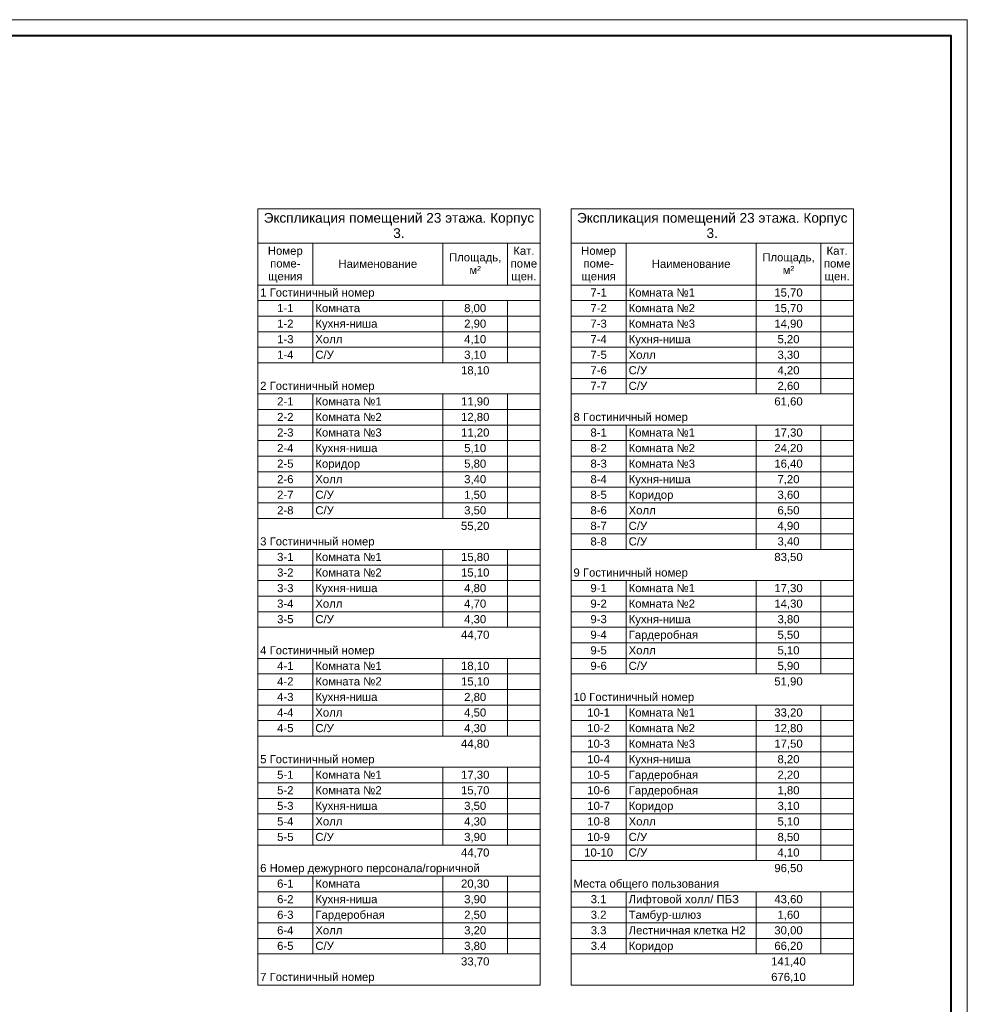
# Model space of a CAD drawing. Header units: millimetres. Extents: x -195178 to 1761886, y 140622 to 301105.
# Tile 108 of 127: x 1209638 to 1238832, y 211374 to 241705. Entities that reach past the tile are written whole.
import ezdxf

# ---------------------------------------------------------------- set-up
doc = ezdxf.new("R2010")
doc.units = ezdxf.units.MM
doc.layers.add('A-010-M_LINE-T', color=7, linetype='Continuous', lineweight=18)
doc.layers.add('Z-000-P_SCHED', color=7, linetype='Continuous', lineweight=20)
doc.layers.add('формат', color=250, linetype='Continuous')
doc.styles.add('Arial', font='arial.ttf', dxfattribs={"width": 0.9, "height": 700})
doc.styles.add('Arial_4', font='arial.ttf', dxfattribs={"height": 3})
doc.styles.add('Arial_5', font='arial.ttf', dxfattribs={"height": 2.5})

# ---------------------------------------------------------------- blocks, each defined once
blk = doc.blocks.new('*U57')
at = {"color": 0, "lineweight": 0}
blk.add_lwpolyline([(-841, 0), (0, 0), (0, 594), (-841, 594)], close=True, dxfattribs=at)
at = {"lineweight": 40}
blk.add_lwpolyline([(-821, 5), (-5, 5), (-5, 589), (-821, 589)], close=True, dxfattribs=at)
at = {"style": 'Arial', "width": 0.9, "flags": 8}
blk.add_attdef('FORMAT', (-36.87, 1.26), '', height=2.8, dxfattribs=at)

msp = doc.modelspace()

# ---------------------------------------------------------------- linework, layer by layer
at = {"layer": 'A-010-M_LINE-T'}
for p, q in [((1216971, 235877), (1216971, 234818)), ((1225671, 235877), (1216971, 235877)), ((1225671, 234818), (1225671, 235877)), ((1226623, 235877), (1226623, 234818)), ((1235323, 235877), (1226623, 235877)), ((1235323, 234818), (1235323, 235877)), ((1216971, 234818), (1216971, 211968)), ((1216971, 234818), (1225671, 234818)), ((1218671, 234818), (1218671, 233531)), ((1222671, 234818), (1222671, 233531)), ((1224671, 234818), (1224671, 233531)), ((1225671, 234818), (1225671, 211968)), ((1226623, 234818), (1226623, 211968)), ((1226623, 234818), (1235323, 234818)), ((1228323, 234818), (1228323, 233531)), ((1232323, 234818), (1232323, 233531)), ((1234323, 234818), (1234323, 233531)), ((1235323, 234818), (1235323, 211968)), ((1218671, 233531), (1216971, 233531)), ((1222671, 233531), (1218671, 233531)), ((1224671, 233531), (1222671, 233531)), ((1225671, 233531), (1224671, 233531)), ((1228323, 233531), (1226623, 233531)), ((1232323, 233531), (1228323, 233531)), ((1228323, 233531), (1228323, 233052)), ((1234323, 233531), (1232323, 233531)), ((1232323, 233531), (1232323, 233052)), ((1235323, 233531), (1234323, 233531)), ((1234323, 233531), (1234323, 233052)), ((1218671, 233052), (1216971, 233052)), ((1222671, 233052), (1218671, 233052)), ((1218671, 233052), (1218671, 232572)), ((1224671, 233052), (1222671, 233052)), ((1222671, 233052), (1222671, 232572)), ((1225671, 233052), (1224671, 233052)), ((1224671, 233052), (1224671, 232572)), ((1228323, 233052), (1226623, 233052)), ((1232323, 233052), (1228323, 233052)), ((1228323, 233052), (1228323, 232572)), ((1234323, 233052), (1232323, 233052)), ((1232323, 233052), (1232323, 232572)), ((1235323, 233052), (1234323, 233052)), ((1234323, 233052), (1234323, 232572)), ((1218671, 232572), (1216971, 232572)), ((1222671, 232572), (1218671, 232572)), ((1218671, 232572), (1218671, 232093)), ((1224671, 232572), (1222671, 232572)), ((1222671, 232572), (1222671, 232093)), ((1225671, 232572), (1224671, 232572)), ((1224671, 232572), (1224671, 232093)), ((1228323, 232572), (1226623, 232572)), ((1232323, 232572), (1228323, 232572)), ((1228323, 232572), (1228323, 232093)), ((1234323, 232572), (1232323, 232572)), ((1232323, 232572), (1232323, 232093)), ((1235323, 232572), (1234323, 232572)), ((1234323, 232572), (1234323, 232093)), ((1218671, 232093), (1216971, 232093)), ((1222671, 232093), (1218671, 232093)), ((1218671, 232093), (1218671, 231614)), ((1224671, 232093), (1222671, 232093)), ((1222671, 232093), (1222671, 231614)), ((1225671, 232093), (1224671, 232093)), ((1224671, 232093), (1224671, 231614)), ((1228323, 232093), (1226623, 232093)), ((1232323, 232093), (1228323, 232093)), ((1228323, 232093), (1228323, 231614)), ((1234323, 232093), (1232323, 232093)), ((1232323, 232093), (1232323, 231614)), ((1235323, 232093), (1234323, 232093)), ((1234323, 232093), (1234323, 231614)), ((1218671, 231614), (1216971, 231614)), ((1222671, 231614), (1218671, 231614)), ((1218671, 231614), (1218671, 231135)), ((1224671, 231614), (1222671, 231614)), ((1222671, 231614), (1222671, 231135)), ((1225671, 231614), (1224671, 231614)), ((1224671, 231614), (1224671, 231135)), ((1228323, 231614), (1226623, 231614)), ((1232323, 231614), (1228323, 231614)), ((1228323, 231614), (1228323, 231135)), ((1234323, 231614), (1232323, 231614)), ((1232323, 231614), (1232323, 231135)), ((1235323, 231614), (1234323, 231614)), ((1234323, 231614), (1234323, 231135)), ((1218671, 231135), (1216971, 231135)), ((1222671, 231135), (1218671, 231135)), ((1224671, 231135), (1222671, 231135)), ((1225671, 231135), (1224671, 231135)), ((1228323, 231135), (1226623, 231135)), ((1232323, 231135), (1228323, 231135)), ((1228323, 231135), (1228323, 230656)), ((1234323, 231135), (1232323, 231135)), ((1232323, 231135), (1232323, 230656)), ((1235323, 231135), (1234323, 231135)), ((1234323, 231135), (1234323, 230656)), ((1228323, 230656), (1226623, 230656)), ((1232323, 230656), (1228323, 230656)), ((1228323, 230656), (1228323, 230177)), ((1234323, 230656), (1232323, 230656)), ((1232323, 230656), (1232323, 230177)), ((1235323, 230656), (1234323, 230656)), ((1234323, 230656), (1234323, 230177)), ((1218671, 230177), (1216971, 230177)), ((1222671, 230177), (1218671, 230177)), ((1218671, 230177), (1218671, 229697)), ((1224671, 230177), (1222671, 230177)), ((1222671, 230177), (1222671, 229697)), ((1225671, 230177), (1224671, 230177)), ((1224671, 230177), (1224671, 229697)), ((1228323, 230177), (1226623, 230177)), ((1232323, 230177), (1228323, 230177)), ((1234323, 230177), (1232323, 230177)), ((1235323, 230177), (1234323, 230177)), ((1218671, 229697), (1216971, 229697)), ((1222671, 229697), (1218671, 229697)), ((1218671, 229697), (1218671, 229218)), ((1224671, 229697), (1222671, 229697)), ((1222671, 229697), (1222671, 229218)), ((1225671, 229697), (1224671, 229697)), ((1224671, 229697), (1224671, 229218)), ((1218671, 229218), (1216971, 229218)), ((1222671, 229218), (1218671, 229218)), ((1218671, 229218), (1218671, 228739)), ((1224671, 229218), (1222671, 229218)), ((1222671, 229218), (1222671, 228739)), ((1225671, 229218), (1224671, 229218)), ((1224671, 229218), (1224671, 228739)), ((1228323, 229218), (1226623, 229218)), ((1232323, 229218), (1228323, 229218)), ((1228323, 229218), (1228323, 228739)), ((1234323, 229218), (1232323, 229218)), ((1232323, 229218), (1232323, 228739)), ((1235323, 229218), (1234323, 229218)), ((1234323, 229218), (1234323, 228739)), ((1218671, 228739), (1216971, 228739)), ((1222671, 228739), (1218671, 228739)), ((1218671, 228739), (1218671, 228260)), ((1224671, 228739), (1222671, 228739)), ((1222671, 228739), (1222671, 228260)), ((1225671, 228739), (1224671, 228739)), ((1224671, 228739), (1224671, 228260)), ((1228323, 228739), (1226623, 228739)), ((1232323, 228739), (1228323, 228739)), ((1228323, 228739), (1228323, 228260)), ((1234323, 228739), (1232323, 228739)), ((1232323, 228739), (1232323, 228260)), ((1235323, 228739), (1234323, 228739)), ((1234323, 228739), (1234323, 228260)), ((1218671, 228260), (1216971, 228260)), ((1222671, 228260), (1218671, 228260)), ((1218671, 228260), (1218671, 227781)), ((1224671, 228260), (1222671, 228260)), ((1222671, 228260), (1222671, 227781)), ((1225671, 228260), (1224671, 228260)), ((1224671, 228260), (1224671, 227781)), ((1228323, 228260), (1226623, 228260)), ((1232323, 228260), (1228323, 228260)), ((1228323, 228260), (1228323, 227781)), ((1234323, 228260), (1232323, 228260)), ((1232323, 228260), (1232323, 227781)), ((1235323, 228260), (1234323, 228260)), ((1234323, 228260), (1234323, 227781)), ((1218671, 227781), (1216971, 227781)), ((1222671, 227781), (1218671, 227781)), ((1218671, 227781), (1218671, 227301)), ((1224671, 227781), (1222671, 227781)), ((1222671, 227781), (1222671, 227301)), ((1225671, 227781), (1224671, 227781)), ((1224671, 227781), (1224671, 227301)), ((1228323, 227781), (1226623, 227781)), ((1232323, 227781), (1228323, 227781)), ((1228323, 227781), (1228323, 227301)), ((1234323, 227781), (1232323, 227781)), ((1232323, 227781), (1232323, 227301)), ((1235323, 227781), (1234323, 227781)), ((1234323, 227781), (1234323, 227301)), ((1218671, 227301), (1216971, 227301)), ((1222671, 227301), (1218671, 227301)), ((1218671, 227301), (1218671, 226822)), ((1224671, 227301), (1222671, 227301)), ((1222671, 227301), (1222671, 226822)), ((1225671, 227301), (1224671, 227301)), ((1224671, 227301), (1224671, 226822)), ((1228323, 227301), (1226623, 227301)), ((1232323, 227301), (1228323, 227301)), ((1228323, 227301), (1228323, 226822)), ((1234323, 227301), (1232323, 227301)), ((1232323, 227301), (1232323, 226822)), ((1235323, 227301), (1234323, 227301)), ((1234323, 227301), (1234323, 226822)), ((1218671, 226822), (1216971, 226822)), ((1222671, 226822), (1218671, 226822)), ((1218671, 226822), (1218671, 226343)), ((1224671, 226822), (1222671, 226822)), ((1222671, 226822), (1222671, 226343)), ((1225671, 226822), (1224671, 226822)), ((1224671, 226822), (1224671, 226343)), ((1228323, 226822), (1226623, 226822)), ((1232323, 226822), (1228323, 226822)), ((1228323, 226822), (1228323, 226343)), ((1234323, 226822), (1232323, 226822)), ((1232323, 226822), (1232323, 226343)), ((1235323, 226822), (1234323, 226822)), ((1234323, 226822), (1234323, 226343)), ((1218671, 226343), (1216971, 226343)), ((1222671, 226343), (1218671, 226343)), ((1224671, 226343), (1222671, 226343)), ((1225671, 226343), (1224671, 226343)), ((1228323, 226343), (1226623, 226343)), ((1232323, 226343), (1228323, 226343)), ((1228323, 226343), (1228323, 225864)), ((1234323, 226343), (1232323, 226343)), ((1232323, 226343), (1232323, 225864)), ((1235323, 226343), (1234323, 226343)), ((1234323, 226343), (1234323, 225864)), ((1228323, 225864), (1226623, 225864)), ((1232323, 225864), (1228323, 225864)), ((1228323, 225864), (1228323, 225385)), ((1234323, 225864), (1232323, 225864)), ((1232323, 225864), (1232323, 225385)), ((1235323, 225864), (1234323, 225864)), ((1234323, 225864), (1234323, 225385)), ((1218671, 225385), (1216971, 225385)), ((1222671, 225385), (1218671, 225385)), ((1218671, 225385), (1218671, 224906)), ((1224671, 225385), (1222671, 225385)), ((1222671, 225385), (1222671, 224906)), ((1225671, 225385), (1224671, 225385)), ((1224671, 225385), (1224671, 224906)), ((1228323, 225385), (1226623, 225385)), ((1232323, 225385), (1228323, 225385)), ((1234323, 225385), (1232323, 225385)), ((1235323, 225385), (1234323, 225385)), ((1218671, 224906), (1216971, 224906)), ((1222671, 224906), (1218671, 224906)), ((1218671, 224906), (1218671, 224426)), ((1224671, 224906), (1222671, 224906)), ((1222671, 224906), (1222671, 224426)), ((1225671, 224906), (1224671, 224906)), ((1224671, 224906), (1224671, 224426)), ((1218671, 224426), (1216971, 224426)), ((1222671, 224426), (1218671, 224426)), ((1218671, 224426), (1218671, 223947)), ((1224671, 224426), (1222671, 224426)), ((1222671, 224426), (1222671, 223947)), ((1225671, 224426), (1224671, 224426)), ((1224671, 224426), (1224671, 223947)), ((1228323, 224426), (1226623, 224426)), ((1232323, 224426), (1228323, 224426)), ((1228323, 224426), (1228323, 223947)), ((1234323, 224426), (1232323, 224426)), ((1232323, 224426), (1232323, 223947)), ((1235323, 224426), (1234323, 224426)), ((1234323, 224426), (1234323, 223947)), ((1218671, 223947), (1216971, 223947)), ((1222671, 223947), (1218671, 223947)), ((1218671, 223947), (1218671, 223468)), ((1224671, 223947), (1222671, 223947)), ((1222671, 223947), (1222671, 223468)), ((1225671, 223947), (1224671, 223947)), ((1224671, 223947), (1224671, 223468)), ((1228323, 223947), (1226623, 223947)), ((1232323, 223947), (1228323, 223947)), ((1228323, 223947), (1228323, 223468)), ((1234323, 223947), (1232323, 223947)), ((1232323, 223947), (1232323, 223468)), ((1235323, 223947), (1234323, 223947)), ((1234323, 223947), (1234323, 223468)), ((1218671, 223468), (1216971, 223468)), ((1222671, 223468), (1218671, 223468)), ((1218671, 223468), (1218671, 222989)), ((1224671, 223468), (1222671, 223468)), ((1222671, 223468), (1222671, 222989)), ((1225671, 223468), (1224671, 223468)), ((1224671, 223468), (1224671, 222989)), ((1228323, 223468), (1226623, 223468)), ((1232323, 223468), (1228323, 223468)), ((1228323, 223468), (1228323, 222989)), ((1234323, 223468), (1232323, 223468)), ((1232323, 223468), (1232323, 222989)), ((1235323, 223468), (1234323, 223468)), ((1234323, 223468), (1234323, 222989)), ((1218671, 222989), (1216971, 222989)), ((1222671, 222989), (1218671, 222989)), ((1224671, 222989), (1222671, 222989)), ((1225671, 222989), (1224671, 222989)), ((1228323, 222989), (1226623, 222989)), ((1232323, 222989), (1228323, 222989)), ((1228323, 222989), (1228323, 222510)), ((1234323, 222989), (1232323, 222989)), ((1232323, 222989), (1232323, 222510)), ((1235323, 222989), (1234323, 222989)), ((1234323, 222989), (1234323, 222510)), ((1228323, 222510), (1226623, 222510)), ((1232323, 222510), (1228323, 222510)), ((1228323, 222510), (1228323, 222031)), ((1234323, 222510), (1232323, 222510)), ((1232323, 222510), (1232323, 222031)), ((1235323, 222510), (1234323, 222510)), ((1234323, 222510), (1234323, 222031)), ((1218671, 222031), (1216971, 222031)), ((1222671, 222031), (1218671, 222031)), ((1218671, 222031), (1218671, 221551)), ((1224671, 222031), (1222671, 222031)), ((1222671, 222031), (1222671, 221551)), ((1225671, 222031), (1224671, 222031)), ((1224671, 222031), (1224671, 221551)), ((1228323, 222031), (1226623, 222031)), ((1232323, 222031), (1228323, 222031)), ((1228323, 222031), (1228323, 221551)), ((1234323, 222031), (1232323, 222031)), ((1232323, 222031), (1232323, 221551)), ((1235323, 222031), (1234323, 222031)), ((1234323, 222031), (1234323, 221551)), ((1218671, 221551), (1216971, 221551)), ((1222671, 221551), (1218671, 221551)), ((1218671, 221551), (1218671, 221072)), ((1224671, 221551), (1222671, 221551)), ((1222671, 221551), (1222671, 221072)), ((1225671, 221551), (1224671, 221551)), ((1224671, 221551), (1224671, 221072)), ((1228323, 221551), (1226623, 221551)), ((1232323, 221551), (1228323, 221551)), ((1234323, 221551), (1232323, 221551)), ((1235323, 221551), (1234323, 221551)), ((1218671, 221072), (1216971, 221072)), ((1222671, 221072), (1218671, 221072)), ((1218671, 221072), (1218671, 220593)), ((1224671, 221072), (1222671, 221072)), ((1222671, 221072), (1222671, 220593)), ((1225671, 221072), (1224671, 221072)), ((1224671, 221072), (1224671, 220593)), ((1218671, 220593), (1216971, 220593)), ((1222671, 220593), (1218671, 220593)), ((1218671, 220593), (1218671, 220114)), ((1224671, 220593), (1222671, 220593)), ((1222671, 220593), (1222671, 220114)), ((1225671, 220593), (1224671, 220593)), ((1224671, 220593), (1224671, 220114)), ((1228323, 220593), (1226623, 220593)), ((1232323, 220593), (1228323, 220593)), ((1228323, 220593), (1228323, 220114)), ((1234323, 220593), (1232323, 220593)), ((1232323, 220593), (1232323, 220114)), ((1235323, 220593), (1234323, 220593)), ((1234323, 220593), (1234323, 220114)), ((1218671, 220114), (1216971, 220114)), ((1222671, 220114), (1218671, 220114)), ((1218671, 220114), (1218671, 219635)), ((1224671, 220114), (1222671, 220114)), ((1222671, 220114), (1222671, 219635)), ((1225671, 220114), (1224671, 220114)), ((1224671, 220114), (1224671, 219635)), ((1228323, 220114), (1226623, 220114)), ((1232323, 220114), (1228323, 220114)), ((1228323, 220114), (1228323, 219635)), ((1234323, 220114), (1232323, 220114)), ((1232323, 220114), (1232323, 219635)), ((1235323, 220114), (1234323, 220114)), ((1234323, 220114), (1234323, 219635)), ((1218671, 219635), (1216971, 219635)), ((1222671, 219635), (1218671, 219635)), ((1224671, 219635), (1222671, 219635)), ((1225671, 219635), (1224671, 219635)), ((1228323, 219635), (1226623, 219635)), ((1232323, 219635), (1228323, 219635)), ((1228323, 219635), (1228323, 219155)), ((1234323, 219635), (1232323, 219635)), ((1232323, 219635), (1232323, 219155)), ((1235323, 219635), (1234323, 219635)), ((1234323, 219635), (1234323, 219155)), ((1228323, 219155), (1226623, 219155)), ((1232323, 219155), (1228323, 219155)), ((1228323, 219155), (1228323, 218676)), ((1234323, 219155), (1232323, 219155)), ((1232323, 219155), (1232323, 218676)), ((1235323, 219155), (1234323, 219155)), ((1234323, 219155), (1234323, 218676)), ((1218671, 218676), (1216971, 218676)), ((1222671, 218676), (1218671, 218676)), ((1218671, 218676), (1218671, 218197)), ((1224671, 218676), (1222671, 218676)), ((1222671, 218676), (1222671, 218197)), ((1225671, 218676), (1224671, 218676)), ((1224671, 218676), (1224671, 218197)), ((1228323, 218676), (1226623, 218676)), ((1232323, 218676), (1228323, 218676)), ((1228323, 218676), (1228323, 218197)), ((1234323, 218676), (1232323, 218676)), ((1232323, 218676), (1232323, 218197)), ((1235323, 218676), (1234323, 218676)), ((1234323, 218676), (1234323, 218197)), ((1218671, 218197), (1216971, 218197)), ((1222671, 218197), (1218671, 218197)), ((1218671, 218197), (1218671, 217718)), ((1224671, 218197), (1222671, 218197)), ((1222671, 218197), (1222671, 217718)), ((1225671, 218197), (1224671, 218197)), ((1224671, 218197), (1224671, 217718)), ((1228323, 218197), (1226623, 218197)), ((1232323, 218197), (1228323, 218197)), ((1228323, 218197), (1228323, 217718)), ((1234323, 218197), (1232323, 218197)), ((1232323, 218197), (1232323, 217718)), ((1235323, 218197), (1234323, 218197)), ((1234323, 218197), (1234323, 217718)), ((1218671, 217718), (1216971, 217718)), ((1222671, 217718), (1218671, 217718)), ((1218671, 217718), (1218671, 217239)), ((1224671, 217718), (1222671, 217718)), ((1222671, 217718), (1222671, 217239)), ((1225671, 217718), (1224671, 217718)), ((1224671, 217718), (1224671, 217239)), ((1228323, 217718), (1226623, 217718)), ((1232323, 217718), (1228323, 217718)), ((1228323, 217718), (1228323, 217239)), ((1234323, 217718), (1232323, 217718)), ((1232323, 217718), (1232323, 217239)), ((1235323, 217718), (1234323, 217718)), ((1234323, 217718), (1234323, 217239)), ((1218671, 217239), (1216971, 217239)), ((1222671, 217239), (1218671, 217239)), ((1218671, 217239), (1218671, 216760)), ((1224671, 217239), (1222671, 217239)), ((1222671, 217239), (1222671, 216760)), ((1225671, 217239), (1224671, 217239)), ((1224671, 217239), (1224671, 216760)), ((1228323, 217239), (1226623, 217239)), ((1232323, 217239), (1228323, 217239)), ((1228323, 217239), (1228323, 216760)), ((1234323, 217239), (1232323, 217239)), ((1232323, 217239), (1232323, 216760)), ((1235323, 217239), (1234323, 217239)), ((1234323, 217239), (1234323, 216760)), ((1218671, 216760), (1216971, 216760)), ((1222671, 216760), (1218671, 216760)), ((1218671, 216760), (1218671, 216280)), ((1224671, 216760), (1222671, 216760)), ((1222671, 216760), (1222671, 216280)), ((1225671, 216760), (1224671, 216760)), ((1224671, 216760), (1224671, 216280)), ((1228323, 216760), (1226623, 216760)), ((1232323, 216760), (1228323, 216760)), ((1228323, 216760), (1228323, 216280)), ((1234323, 216760), (1232323, 216760)), ((1232323, 216760), (1232323, 216280)), ((1235323, 216760), (1234323, 216760)), ((1234323, 216760), (1234323, 216280)), ((1218671, 216280), (1216971, 216280)), ((1222671, 216280), (1218671, 216280)), ((1224671, 216280), (1222671, 216280)), ((1225671, 216280), (1224671, 216280)), ((1228323, 216280), (1226623, 216280)), ((1232323, 216280), (1228323, 216280)), ((1228323, 216280), (1228323, 215801)), ((1234323, 216280), (1232323, 216280)), ((1232323, 216280), (1232323, 215801)), ((1235323, 216280), (1234323, 216280)), ((1234323, 216280), (1234323, 215801)), ((1228323, 215801), (1226623, 215801)), ((1232323, 215801), (1228323, 215801)), ((1234323, 215801), (1232323, 215801)), ((1235323, 215801), (1234323, 215801)), ((1218671, 215322), (1216971, 215322)), ((1222671, 215322), (1218671, 215322)), ((1218671, 215322), (1218671, 214843)), ((1224671, 215322), (1222671, 215322)), ((1222671, 215322), (1222671, 214843)), ((1225671, 215322), (1224671, 215322)), ((1224671, 215322), (1224671, 214843)), ((1218671, 214843), (1216971, 214843)), ((1222671, 214843), (1218671, 214843)), ((1218671, 214843), (1218671, 214364)), ((1224671, 214843), (1222671, 214843)), ((1222671, 214843), (1222671, 214364)), ((1225671, 214843), (1224671, 214843)), ((1224671, 214843), (1224671, 214364)), ((1228323, 214843), (1226623, 214843)), ((1232323, 214843), (1228323, 214843)), ((1228323, 214843), (1228323, 214364)), ((1234323, 214843), (1232323, 214843)), ((1232323, 214843), (1232323, 214364)), ((1235323, 214843), (1234323, 214843)), ((1234323, 214843), (1234323, 214364)), ((1218671, 214364), (1216971, 214364)), ((1222671, 214364), (1218671, 214364)), ((1218671, 214364), (1218671, 213884)), ((1224671, 214364), (1222671, 214364)), ((1222671, 214364), (1222671, 213884)), ((1225671, 214364), (1224671, 214364)), ((1224671, 214364), (1224671, 213884)), ((1228323, 214364), (1226623, 214364)), ((1232323, 214364), (1228323, 214364)), ((1228323, 214364), (1228323, 213884)), ((1234323, 214364), (1232323, 214364)), ((1232323, 214364), (1232323, 213884)), ((1235323, 214364), (1234323, 214364)), ((1234323, 214364), (1234323, 213884)), ((1218671, 213884), (1216971, 213884)), ((1222671, 213884), (1218671, 213884)), ((1218671, 213884), (1218671, 213405)), ((1224671, 213884), (1222671, 213884)), ((1222671, 213884), (1222671, 213405)), ((1225671, 213884), (1224671, 213884)), ((1224671, 213884), (1224671, 213405)), ((1228323, 213884), (1226623, 213884)), ((1232323, 213884), (1228323, 213884)), ((1228323, 213884), (1228323, 213405)), ((1234323, 213884), (1232323, 213884)), ((1232323, 213884), (1232323, 213405)), ((1235323, 213884), (1234323, 213884)), ((1234323, 213884), (1234323, 213405)), ((1218671, 213405), (1216971, 213405)), ((1222671, 213405), (1218671, 213405)), ((1218671, 213405), (1218671, 212926)), ((1224671, 213405), (1222671, 213405)), ((1222671, 213405), (1222671, 212926)), ((1225671, 213405), (1224671, 213405)), ((1224671, 213405), (1224671, 212926)), ((1228323, 213405), (1226623, 213405)), ((1232323, 213405), (1228323, 213405)), ((1228323, 213405), (1228323, 212926)), ((1234323, 213405), (1232323, 213405)), ((1232323, 213405), (1232323, 212926)), ((1235323, 213405), (1234323, 213405)), ((1234323, 213405), (1234323, 212926)), ((1218671, 212926), (1216971, 212926)), ((1222671, 212926), (1218671, 212926)), ((1224671, 212926), (1222671, 212926)), ((1225671, 212926), (1224671, 212926)), ((1228323, 212926), (1226623, 212926)), ((1232323, 212926), (1228323, 212926)), ((1234323, 212926), (1232323, 212926)), ((1235323, 212926), (1234323, 212926)), ((1225671, 211968), (1216971, 211968)), ((1235323, 211968), (1226623, 211968))]:
    msp.add_line(p, q, dxfattribs=at)

# ---------------------------------------------------------------- block references
at = {"layer": 'формат', "xscale": 100, "yscale": 100, "zscale": 100}
msp.add_blockref('*U57', (1238832, 182305), dxfattribs=at)

# ---------------------------------------------------------------- texts
at = {"layer": 'Z-000-P_SCHED', "line_spacing_factor": 0.941778}
for s, insert, char_height, width, attachment_point, style in [('Экспликация помещений 23 этажа. Корпус\\P3.', (1221321, 235751), 300, 9945.56, 2, 'Arial_4'), ('Экспликация помещений 23 этажа. Корпус\\P3.', (1230973, 235751), 300, 9945.56, 2, 'Arial_4'), ('Номер\\Pпоме-\\Pщения', (1217821, 234713), 250, 1285.52, 2, 'Arial_5'), ('Площадь,\\Pм\\fArial|b0|i0|c238|p34|;²', (1223671, 234511), 250, 1925.21, 2, 'Arial_5'), ('Кат.\\Pпоме\\Pщен.', (1225171, 234713), 250, 979.44, 2, 'Arial_5'), ('Номер\\Pпоме-\\Pщения', (1227473, 234713), 250, 1285.52, 2, 'Arial_5'), ('Площадь,\\Pм\\fArial|b0|i0|c238|p34|;²', (1233323, 234511), 250, 1925.21, 2, 'Arial_5'), ('Кат.\\Pпоме\\Pщен.', (1234823, 234713), 250, 979.44, 2, 'Arial_5'), ('Наименование', (1220671, 234309), 250, 2895.47, 2, 'Arial_5'), ('Наименование', (1230323, 234309), 250, 2895.47, 2, 'Arial_5'), ('1 Гостиничный номер', (1217046, 233425), 250, 4211.6, 1, 'Arial_5'), ('7-1', (1227473, 233425), 250, 602.97, 2, 'Arial_5'), ('Комната №1', (1228398, 233425), 250, 2442.48, 1, 'Arial_5'), ('15,70', (1233323, 233425), 250, 1046.78, 2, 'Arial_5'), ('1-1', (1217821, 232946), 250, 602.97, 2, 'Arial_5'), ('Комната', (1218746, 232946), 250, 1646.69, 1, 'Arial_5'), ('8,00', (1223671, 232946), 250, 814.16, 2, 'Arial_5'), ('7-2', (1227473, 232946), 250, 602.97, 2, 'Arial_5'), ('Комната №2', (1228398, 232946), 250, 2442.48, 1, 'Arial_5'), ('15,70', (1233323, 232946), 250, 1046.78, 2, 'Arial_5'), ('1-2', (1217821, 232467), 250, 602.97, 2, 'Arial_5'), ('Кухня-ниша', (1218746, 232467), 250, 2271.08, 1, 'Arial_5'), ('2,90', (1223671, 232467), 250, 814.16, 2, 'Arial_5'), ('7-3', (1227473, 232467), 250, 602.97, 2, 'Arial_5'), ('Комната №3', (1228398, 232467), 250, 2442.48, 1, 'Arial_5'), ('14,90', (1233323, 232467), 250, 1046.78, 2, 'Arial_5'), ('1-3', (1217821, 231988), 250, 602.97, 2, 'Arial_5'), ('Холл', (1218746, 231988), 250, 994.74, 1, 'Arial_5'), ('4,10', (1223671, 231988), 250, 814.16, 2, 'Arial_5'), ('7-4', (1227473, 231988), 250, 602.97, 2, 'Arial_5'), ('Кухня-ниша', (1228398, 231988), 250, 2271.08, 1, 'Arial_5'), ('5,20', (1233323, 231988), 250, 814.16, 2, 'Arial_5'), ('1-4', (1217821, 231509), 250, 602.97, 2, 'Arial_5'), ('С/У', (1218746, 231509), 250, 679.49, 1, 'Arial_5'), ('3,10', (1223671, 231509), 250, 814.16, 2, 'Arial_5'), ('7-5', (1227473, 231509), 250, 602.97, 2, 'Arial_5'), ('Холл', (1228398, 231509), 250, 994.74, 1, 'Arial_5'), ('3,30', (1233323, 231509), 250, 814.16, 2, 'Arial_5'), ('18,10', (1223671, 231030), 250, 1046.78, 2, 'Arial_5'), ('7-6', (1227473, 231030), 250, 602.97, 2, 'Arial_5'), ('С/У', (1228398, 231030), 250, 679.49, 1, 'Arial_5'), ('4,20', (1233323, 231030), 250, 814.16, 2, 'Arial_5'), ('2 Гостиничный номер', (1217046, 230550), 250, 4211.6, 1, 'Arial_5'), ('7-7', (1227473, 230550), 250, 602.97, 2, 'Arial_5'), ('С/У', (1228398, 230550), 250, 679.49, 1, 'Arial_5'), ('2,60', (1233323, 230550), 250, 814.16, 2, 'Arial_5'), ('2-1', (1217821, 230071), 250, 602.97, 2, 'Arial_5'), ('Комната №1', (1218746, 230071), 250, 2442.48, 1, 'Arial_5'), ('11,90', (1223671, 230071), 250, 1046.78, 2, 'Arial_5'), ('61,60', (1233323, 230071), 250, 1046.78, 2, 'Arial_5'), ('8 Гостиничный номер', (1226698, 229592), 250, 4211.6, 1, 'Arial_5'), ('2-2', (1217821, 229592), 250, 602.97, 2, 'Arial_5'), ('Комната №2', (1218746, 229592), 250, 2442.48, 1, 'Arial_5'), ('12,80', (1223671, 229592), 250, 1046.78, 2, 'Arial_5'), ('2-3', (1217821, 229113), 250, 602.97, 2, 'Arial_5'), ('Комната №3', (1218746, 229113), 250, 2442.48, 1, 'Arial_5'), ('11,20', (1223671, 229113), 250, 1046.78, 2, 'Arial_5'), ('8-1', (1227473, 229113), 250, 602.97, 2, 'Arial_5'), ('Комната №1', (1228398, 229113), 250, 2442.48, 1, 'Arial_5'), ('17,30', (1233323, 229113), 250, 1046.78, 2, 'Arial_5'), ('2-4', (1217821, 228634), 250, 602.97, 2, 'Arial_5'), ('Кухня-ниша', (1218746, 228634), 250, 2271.08, 1, 'Arial_5'), ('5,10', (1223671, 228634), 250, 814.16, 2, 'Arial_5'), ('8-2', (1227473, 228634), 250, 602.97, 2, 'Arial_5'), ('Комната №2', (1228398, 228634), 250, 2442.48, 1, 'Arial_5'), ('24,20', (1233323, 228634), 250, 1046.78, 2, 'Arial_5'), ('2-5', (1217821, 228154), 250, 602.97, 2, 'Arial_5'), ('Коридор', (1218746, 228154), 250, 1646.69, 1, 'Arial_5'), ('5,80', (1223671, 228154), 250, 814.16, 2, 'Arial_5'), ('8-3', (1227473, 228154), 250, 602.97, 2, 'Arial_5'), ('Комната №3', (1228398, 228154), 250, 2442.48, 1, 'Arial_5'), ('16,40', (1233323, 228154), 250, 1046.78, 2, 'Arial_5'), ('2-6', (1217821, 227675), 250, 602.97, 2, 'Arial_5'), ('Холл', (1218746, 227675), 250, 994.74, 1, 'Arial_5'), ('3,40', (1223671, 227675), 250, 814.16, 2, 'Arial_5'), ('8-4', (1227473, 227675), 250, 602.97, 2, 'Arial_5'), ('Кухня-ниша', (1228398, 227675), 250, 2271.08, 1, 'Arial_5'), ('7,20', (1233323, 227675), 250, 814.16, 2, 'Arial_5'), ('2-7', (1217821, 227196), 250, 602.97, 2, 'Arial_5'), ('С/У', (1218746, 227196), 250, 679.49, 1, 'Arial_5'), ('1,50', (1223671, 227196), 250, 814.16, 2, 'Arial_5'), ('8-5', (1227473, 227196), 250, 602.97, 2, 'Arial_5'), ('Коридор', (1228398, 227196), 250, 1646.69, 1, 'Arial_5'), ('3,60', (1233323, 227196), 250, 814.16, 2, 'Arial_5'), ('2-8', (1217821, 226717), 250, 602.97, 2, 'Arial_5'), ('С/У', (1218746, 226717), 250, 679.49, 1, 'Arial_5'), ('3,50', (1223671, 226717), 250, 814.16, 2, 'Arial_5'), ('8-6', (1227473, 226717), 250, 602.97, 2, 'Arial_5'), ('Холл', (1228398, 226717), 250, 994.74, 1, 'Arial_5'), ('6,50', (1233323, 226717), 250, 814.16, 2, 'Arial_5'), ('55,20', (1223671, 226238), 250, 1046.78, 2, 'Arial_5'), ('8-7', (1227473, 226238), 250, 602.97, 2, 'Arial_5'), ('С/У', (1228398, 226238), 250, 679.49, 1, 'Arial_5'), ('4,90', (1233323, 226238), 250, 814.16, 2, 'Arial_5'), ('3 Гостиничный номер', (1217046, 225759), 250, 4211.6, 1, 'Arial_5'), ('8-8', (1227473, 225759), 250, 602.97, 2, 'Arial_5'), ('С/У', (1228398, 225759), 250, 679.49, 1, 'Arial_5'), ('3,40', (1233323, 225759), 250, 814.16, 2, 'Arial_5'), ('3-1', (1217821, 225279), 250, 602.97, 2, 'Arial_5'), ('Комната №1', (1218746, 225279), 250, 2442.48, 1, 'Arial_5'), ('15,80', (1223671, 225279), 250, 1046.78, 2, 'Arial_5'), ('83,50', (1233323, 225279), 250, 1046.78, 2, 'Arial_5'), ('3-2', (1217821, 224800), 250, 602.97, 2, 'Arial_5'), ('Комната №2', (1218746, 224800), 250, 2442.48, 1, 'Arial_5'), ('15,10', (1223671, 224800), 250, 1046.78, 2, 'Arial_5'), ('9 Гостиничный номер', (1226698, 224800), 250, 4211.6, 1, 'Arial_5'), ('3-3', (1217821, 224321), 250, 602.97, 2, 'Arial_5'), ('Кухня-ниша', (1218746, 224321), 250, 2271.08, 1, 'Arial_5'), ('4,80', (1223671, 224321), 250, 814.16, 2, 'Arial_5'), ('9-1', (1227473, 224321), 250, 602.97, 2, 'Arial_5'), ('Комната №1', (1228398, 224321), 250, 2442.48, 1, 'Arial_5'), ('17,30', (1233323, 224321), 250, 1046.78, 2, 'Arial_5'), ('3-4', (1217821, 223842), 250, 602.97, 2, 'Arial_5'), ('4,70', (1223671, 223842), 250, 814.16, 2, 'Arial_5'), ('9-2', (1227473, 223842), 250, 602.97, 2, 'Arial_5'), ('Комната №2', (1228398, 223842), 250, 2442.48, 1, 'Arial_5'), ('14,30', (1233323, 223842), 250, 1046.78, 2, 'Arial_5'), ('Холл', (1218746, 223842), 250, 994.74, 1, 'Arial_5'), ('3-5', (1217821, 223363), 250, 602.97, 2, 'Arial_5'), ('С/У', (1218746, 223363), 250, 679.49, 1, 'Arial_5'), ('4,30', (1223671, 223363), 250, 814.16, 2, 'Arial_5'), ('9-3', (1227473, 223363), 250, 602.97, 2, 'Arial_5'), ('Кухня-ниша', (1228398, 223363), 250, 2271.08, 1, 'Arial_5'), ('3,80', (1233323, 223363), 250, 814.16, 2, 'Arial_5'), ('44,70', (1223671, 222884), 250, 1046.78, 2, 'Arial_5'), ('9-4', (1227473, 222884), 250, 602.97, 2, 'Arial_5'), ('Гардеробная', (1228398, 222884), 250, 2558.79, 1, 'Arial_5'), ('5,50', (1233323, 222884), 250, 814.16, 2, 'Arial_5'), ('4 Гостиничный номер', (1217046, 222404), 250, 4211.6, 1, 'Arial_5'), ('9-5', (1227473, 222404), 250, 602.97, 2, 'Arial_5'), ('Холл', (1228398, 222404), 250, 994.74, 1, 'Arial_5'), ('5,10', (1233323, 222404), 250, 814.16, 2, 'Arial_5'), ('4-1', (1217821, 221925), 250, 602.97, 2, 'Arial_5'), ('Комната №1', (1218746, 221925), 250, 2442.48, 1, 'Arial_5'), ('18,10', (1223671, 221925), 250, 1046.78, 2, 'Arial_5'), ('9-6', (1227473, 221925), 250, 602.97, 2, 'Arial_5'), ('С/У', (1228398, 221925), 250, 679.49, 1, 'Arial_5'), ('5,90', (1233323, 221925), 250, 814.16, 2, 'Arial_5'), ('4-2', (1217821, 221446), 250, 602.97, 2, 'Arial_5'), ('Комната №2', (1218746, 221446), 250, 2442.48, 1, 'Arial_5'), ('15,10', (1223671, 221446), 250, 1046.78, 2, 'Arial_5'), ('51,90', (1233323, 221446), 250, 1046.78, 2, 'Arial_5'), ('4-3', (1217821, 220967), 250, 602.97, 2, 'Arial_5'), ('Кухня-ниша', (1218746, 220967), 250, 2271.08, 1, 'Arial_5'), ('2,80', (1223671, 220967), 250, 814.16, 2, 'Arial_5'), ('10 Гостиничный номер', (1226698, 220967), 250, 4444.21, 1, 'Arial_5'), ('4-4', (1217821, 220488), 250, 602.97, 2, 'Arial_5'), ('Холл', (1218746, 220488), 250, 994.74, 1, 'Arial_5'), ('4,50', (1223671, 220488), 250, 814.16, 2, 'Arial_5'), ('10-1', (1227473, 220488), 250, 835.59, 2, 'Arial_5'), ('Комната №1', (1228398, 220488), 250, 2442.48, 1, 'Arial_5'), ('33,20', (1233323, 220488), 250, 1046.78, 2, 'Arial_5'), ('4-5', (1217821, 220008), 250, 602.97, 2, 'Arial_5'), ('С/У', (1218746, 220008), 250, 679.49, 1, 'Arial_5'), ('4,30', (1223671, 220008), 250, 814.16, 2, 'Arial_5'), ('10-2', (1227473, 220008), 250, 835.59, 2, 'Arial_5'), ('Комната №2', (1228398, 220008), 250, 2442.48, 1, 'Arial_5'), ('12,80', (1233323, 220008), 250, 1046.78, 2, 'Arial_5'), ('44,80', (1223671, 219529), 250, 1046.78, 2, 'Arial_5'), ('10-3', (1227473, 219529), 250, 835.59, 2, 'Arial_5'), ('Комната №3', (1228398, 219529), 250, 2442.48, 1, 'Arial_5'), ('17,50', (1233323, 219529), 250, 1046.78, 2, 'Arial_5'), ('5 Гостиничный номер', (1217046, 219050), 250, 4211.6, 1, 'Arial_5'), ('10-4', (1227473, 219050), 250, 835.59, 2, 'Arial_5'), ('Кухня-ниша', (1228398, 219050), 250, 2271.08, 1, 'Arial_5'), ('8,20', (1233323, 219050), 250, 814.16, 2, 'Arial_5'), ('5-1', (1217821, 218571), 250, 602.97, 2, 'Arial_5'), ('Комната №1', (1218746, 218571), 250, 2442.48, 1, 'Arial_5'), ('17,30', (1223671, 218571), 250, 1046.78, 2, 'Arial_5'), ('10-5', (1227473, 218571), 250, 835.59, 2, 'Arial_5'), ('Гардеробная', (1228398, 218571), 250, 2558.79, 1, 'Arial_5'), ('2,20', (1233323, 218571), 250, 814.16, 2, 'Arial_5'), ('5-2', (1217821, 218092), 250, 602.97, 2, 'Arial_5'), ('Комната №2', (1218746, 218092), 250, 2442.48, 1, 'Arial_5'), ('15,70', (1223671, 218092), 250, 1046.78, 2, 'Arial_5'), ('10-6', (1227473, 218092), 250, 835.59, 2, 'Arial_5'), ('Гардеробная', (1228398, 218092), 250, 2558.79, 1, 'Arial_5'), ('1,80', (1233323, 218092), 250, 814.16, 2, 'Arial_5'), ('5-3', (1217821, 217613), 250, 602.97, 2, 'Arial_5'), ('Кухня-ниша', (1218746, 217613), 250, 2271.08, 1, 'Arial_5'), ('3,50', (1223671, 217613), 250, 814.16, 2, 'Arial_5'), ('10-7', (1227473, 217613), 250, 835.59, 2, 'Arial_5'), ('Коридор', (1228398, 217613), 250, 1646.69, 1, 'Arial_5'), ('3,10', (1233323, 217613), 250, 814.16, 2, 'Arial_5'), ('5-4', (1217821, 217133), 250, 602.97, 2, 'Arial_5'), ('Холл', (1218746, 217133), 250, 994.74, 1, 'Arial_5'), ('4,30', (1223671, 217133), 250, 814.16, 2, 'Arial_5'), ('10-8', (1227473, 217133), 250, 835.59, 2, 'Arial_5'), ('Холл', (1228398, 217133), 250, 994.74, 1, 'Arial_5'), ('5,10', (1233323, 217133), 250, 814.16, 2, 'Arial_5'), ('5-5', (1217821, 216654), 250, 602.97, 2, 'Arial_5'), ('С/У', (1218746, 216654), 250, 679.49, 1, 'Arial_5'), ('3,90', (1223671, 216654), 250, 814.16, 2, 'Arial_5'), ('10-9', (1227473, 216654), 250, 835.59, 2, 'Arial_5'), ('С/У', (1228398, 216654), 250, 679.49, 1, 'Arial_5'), ('8,50', (1233323, 216654), 250, 814.16, 2, 'Arial_5'), ('44,70', (1223671, 216175), 250, 1046.78, 2, 'Arial_5'), ('10-10', (1227473, 216175), 250, 1068.2, 2, 'Arial_5'), ('С/У', (1228398, 216175), 250, 679.49, 1, 'Arial_5'), ('4,10', (1233323, 216175), 250, 814.16, 2, 'Arial_5'), ('6 Номер дежурного персонала/горничной', (1217046, 215696), 250, 8077.33, 1, 'Arial_5'), ('96,50', (1233323, 215696), 250, 1046.78, 2, 'Arial_5'), ('6-1', (1217821, 215217), 250, 602.97, 2, 'Arial_5'), ('Комната', (1218746, 215217), 250, 1646.69, 1, 'Arial_5'), ('20,30', (1223671, 215217), 250, 1046.78, 2, 'Arial_5'), ('Места общего пользования', (1226698, 215217), 250, 5356.32, 1, 'Arial_5'), ('Лифтовой холл/ ПБЗ', (1228398, 214737), 250, 4052.44, 1, 'Arial_5'), ('6-2', (1217821, 214737), 250, 602.97, 2, 'Arial_5'), ('Кухня-ниша', (1218746, 214737), 250, 2271.08, 1, 'Arial_5'), ('3,90', (1223671, 214737), 250, 814.16, 2, 'Arial_5'), ('3.1', (1227473, 214737), 250, 581.54, 2, 'Arial_5'), ('43,60', (1233323, 214737), 250, 1046.78, 2, 'Arial_5'), ('6-3', (1217821, 214258), 250, 602.97, 2, 'Arial_5'), ('Гардеробная', (1218746, 214258), 250, 2558.79, 1, 'Arial_5'), ('2,50', (1223671, 214258), 250, 814.16, 2, 'Arial_5'), ('3.2', (1227473, 214258), 250, 581.54, 2, 'Arial_5'), ('Тамбур-шлюз', (1228398, 214258), 250, 2659.79, 1, 'Arial_5'), ('1,60', (1233323, 214258), 250, 814.16, 2, 'Arial_5'), ('6-4', (1217821, 213779), 250, 602.97, 2, 'Arial_5'), ('Холл', (1218746, 213779), 250, 994.74, 1, 'Arial_5'), ('3,20', (1223671, 213779), 250, 814.16, 2, 'Arial_5'), ('3.3', (1227473, 213779), 250, 581.54, 2, 'Arial_5'), ('Лестничная клетка Н2', (1228398, 213779), 250, 4300.36, 1, 'Arial_5'), ('30,00', (1233323, 213779), 250, 1046.78, 2, 'Arial_5'), ('6-5', (1217821, 213300), 250, 602.97, 2, 'Arial_5'), ('С/У', (1218746, 213300), 250, 679.49, 1, 'Arial_5'), ('3,80', (1223671, 213300), 250, 814.16, 2, 'Arial_5'), ('3.4', (1227473, 213300), 250, 581.54, 2, 'Arial_5'), ('Коридор', (1228398, 213300), 250, 1646.69, 1, 'Arial_5'), ('66,20', (1233323, 213300), 250, 1046.78, 2, 'Arial_5'), ('33,70', (1223671, 212821), 250, 1046.78, 2, 'Arial_5'), ('141,40', (1233323, 212821), 250, 1279.39, 2, 'Arial_5'), ('7 Гостиничный номер', (1217046, 212342), 250, 4211.6, 1, 'Arial_5'), ('676,10', (1233323, 212342), 250, 1279.39, 2, 'Arial_5')]:
    msp.add_mtext(s, dxfattribs=dict(at, insert=insert, char_height=char_height, width=width, attachment_point=attachment_point, style=style))

doc.saveas('drawing.dxf')
